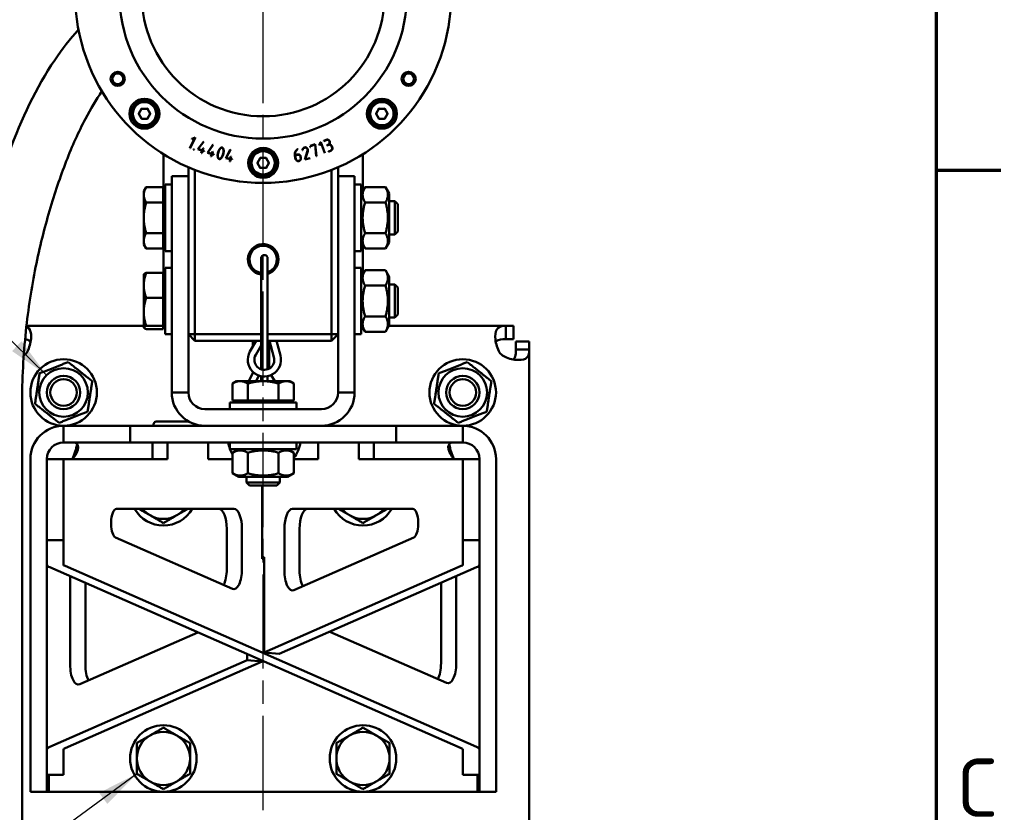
# Model space of a CAD drawing. Header units: millimetres. Extents: x 0 to 2100, y 0 to 1485.
# Tile 37 of 40: x 1774 to 2071, y 921 to 1159. Entities that reach past the tile are written whole.
import ezdxf

# ---------------------------------------------------------------- set-up
doc = ezdxf.new("R2010")
doc.units = ezdxf.units.MM
doc.header["$LTSCALE"] = 5
doc.linetypes.add('CHAIN', pattern=[0.3543, 0.2362, -0.0295, 0.0591, -0.0295])
for name, color, linetype, lineweight in [('Mittellinie (ISO)', 7, 'Continuous', 25), ('Rahmen (ISO)', 7, 'Continuous', 70), ('Sichtbar (ISO)', 7, 'Continuous', 50), ('Symbol (ISO)', 7, 'Continuous', 25)]:
    doc.layers.add(name, color=color, linetype=linetype, lineweight=lineweight)
doc.styles.add('Notiztext (DIN)', font='isocpeur.ttf')
doc.dimstyles.new('Standard - Methode 2a (DIN)$7', dxfattribs={"dimscale": 5, "dimtxt": 3.5, "dimasz": 2.5, "dimexe": 3.175, "dimexo": 0.8, "dimgap": 0.8, "dimtad": 1, "dimtih": 1, "dimtoh": 1, "dimrnd": 1e-08, "dimtxsty": 'Notiztext (DIN)', "dimcen": 0.09, "dimdle": 10, "dimclrd": 256, "dimclre": 256, "dimclrt": 256, "dimazin": 2, "dimtfac": 1, "dimtmove": 0, "dimatfit": 3, "dimfxl": 1, "dimtolj": 1, "dimlwd": -1, "dimlwe": -1, "dimarcsym": 0})

# ---------------------------------------------------------------- blocks, each defined once
blk = doc.blocks.new('Ränder Standardrahmen')
at = {"layer": 'Rahmen (ISO)'}
blk.add_line((410, 222.75), (413.9, 222.75), dxfattribs=at)
at = {"layer": 'Rahmen (ISO)', "flags": 128}
blk.add_lwpolyline([(10, 10), (10, 287), (410, 287), (410, 10), (10, 10)], dxfattribs=at)
at = {"layer": 'Rahmen (ISO)', "insert": (411.228, 183.875), "char_height": 3.5, "attachment_point": 7, "style": 'Notiztext (DIN)'}
blk.add_mtext('C', dxfattribs=at)

msp = doc.modelspace()

# ---------------------------------------------------------------- linework, layer by layer
at = {"layer": 'Mittellinie (ISO)', "linetype": 'CHAIN', "ltscale": 23.990969}
msp.add_line((1847.69, 411.408), (1847.69, 1179.408), dxfattribs=at)
at = {"layer": 'Sichtbar (ISO)'}
for p, q in [((1808.494, 1130.993), (1808.293, 1130.993)), ((1810.278, 1130.749), (1811.087, 1132.149)), ((1811.075, 1132.269), (1811.034, 1132.34)), ((1811.075, 1132.269), (1811.105, 1132.216)), ((1811.123, 1132.185), (1811.105, 1132.216)), ((1811.173, 1132.199), (1812.79, 1132.199)), ((1812.84, 1132.185), (1812.858, 1132.216)), ((1812.888, 1132.269), (1812.858, 1132.216)), ((1812.876, 1132.149), (1813.685, 1130.749)), ((1812.888, 1132.269), (1812.929, 1132.34)), ((1879.912, 1130.993), (1879.71, 1130.993)), ((1881.696, 1130.749), (1882.504, 1132.149)), ((1882.493, 1132.269), (1882.452, 1132.34)), ((1882.493, 1132.269), (1882.523, 1132.216)), ((1882.541, 1132.185), (1882.523, 1132.216)), ((1882.591, 1132.199), (1884.208, 1132.199)), ((1884.258, 1132.185), (1884.275, 1132.216)), ((1884.306, 1132.269), (1884.275, 1132.216)), ((1884.294, 1132.149), (1885.103, 1130.749)), ((1884.306, 1132.269), (1884.347, 1132.34)), ((1810.086, 1130.699), (1810.168, 1130.699)), ((1810.168, 1130.699), (1810.229, 1130.699)), ((1810.265, 1130.699), (1810.229, 1130.699)), ((1811.087, 1129.249), (1810.278, 1130.649)), ((1811.075, 1129.128), (1811.034, 1129.057)), ((1811.105, 1129.181), (1811.075, 1129.128)), ((1811.123, 1129.212), (1811.105, 1129.181)), ((1812.79, 1129.199), (1811.173, 1129.199)), ((1812.84, 1129.212), (1812.858, 1129.181)), ((1812.858, 1129.181), (1812.888, 1129.128)), ((1813.685, 1130.649), (1812.876, 1129.249)), ((1812.888, 1129.128), (1812.929, 1129.057)), ((1813.698, 1130.699), (1813.734, 1130.699)), ((1813.734, 1130.699), (1813.795, 1130.699)), ((1813.795, 1130.699), (1813.877, 1130.699)), ((1881.504, 1130.699), (1881.586, 1130.699)), ((1881.586, 1130.699), (1881.647, 1130.699)), ((1881.683, 1130.699), (1881.647, 1130.699)), ((1882.504, 1129.249), (1881.696, 1130.649)), ((1882.493, 1129.128), (1882.452, 1129.057)), ((1882.523, 1129.181), (1882.493, 1129.128)), ((1882.541, 1129.212), (1882.523, 1129.181)), ((1884.208, 1129.199), (1882.591, 1129.199)), ((1884.258, 1129.212), (1884.275, 1129.181)), ((1884.275, 1129.181), (1884.306, 1129.128)), ((1885.103, 1130.649), (1884.294, 1129.249)), ((1884.306, 1129.128), (1884.347, 1129.057)), ((1885.116, 1130.699), (1885.152, 1130.699)), ((1885.152, 1130.699), (1885.213, 1130.699)), ((1885.213, 1130.699), (1885.295, 1130.699)), ((1825.683, 1120.341), (1827.172, 1123.402)), ((1827.285, 1123.454), (1825.755, 1120.306)), ((1826.195, 1123.149), (1827.203, 1123.494)), ((1826.22, 1123.077), (1826.195, 1123.149)), ((1827.172, 1123.402), (1826.22, 1123.077)), ((1827.203, 1123.494), (1827.285, 1123.454)), ((1828.068, 1120.067), (1829.83, 1122.35)), ((1829.892, 1122.303), (1828.191, 1120.103)), ((1829.83, 1122.35), (1829.892, 1122.303)), ((1864.495, 1121.12), (1864.933, 1122.091)), ((1864.979, 1122.005), (1864.565, 1121.089)), ((1864.933, 1122.091), (1865.019, 1122.123)), ((1866.191, 1118.824), (1864.979, 1122.005)), ((1865.019, 1122.123), (1866.265, 1118.852)), ((1865.9, 1122.519), (1866.612, 1122.828)), ((1865.932, 1122.446), (1865.9, 1122.519)), ((1866.643, 1122.755), (1865.932, 1122.446)), ((1825.755, 1120.306), (1825.683, 1120.341)), ((1826.74, 1119.852), (1826.82, 1120.031)), ((1826.812, 1119.82), (1826.74, 1119.852)), ((1826.892, 1119.999), (1826.812, 1119.82)), ((1826.82, 1120.031), (1826.892, 1119.999)), ((1829.343, 1119.557), (1828.068, 1120.067)), ((1828.191, 1120.103), (1829.372, 1119.631)), ((1829.069, 1118.872), (1829.343, 1119.557)), ((1829.416, 1119.528), (1829.142, 1118.842)), ((1829.372, 1119.631), (1829.646, 1120.317)), ((1829.92, 1119.327), (1829.416, 1119.528)), ((1829.72, 1120.287), (1829.446, 1119.601)), ((1829.446, 1119.601), (1829.949, 1119.4)), ((1829.646, 1120.317), (1829.72, 1120.287)), ((1829.949, 1119.4), (1829.92, 1119.327)), ((1830.927, 1118.958), (1832.546, 1121.344)), ((1832.611, 1121.301), (1831.047, 1119.001)), ((1831.047, 1119.001), (1832.255, 1118.602)), ((1832.255, 1118.602), (1832.487, 1119.303)), ((1832.562, 1119.278), (1832.33, 1118.577)), ((1832.487, 1119.303), (1832.562, 1119.278)), ((1832.546, 1121.344), (1832.611, 1121.301)), ((1834.086, 1118.867), (1834.159, 1119.141)), ((1834.235, 1119.117), (1834.162, 1118.847)), ((1836.447, 1117.356), (1837.784, 1119.911)), ((1837.853, 1119.875), (1836.562, 1117.413)), ((1837.784, 1119.911), (1837.853, 1119.875)), ((1858.036, 1120.032), (1858.072, 1119.963)), ((1859.579, 1119.753), (1859.5, 1119.757)), ((1860.246, 1116.882), (1861.026, 1119.501)), ((1861.101, 1119.482), (1860.36, 1116.986)), ((1861.778, 1121.026), (1863.343, 1121.542)), ((1861.911, 1120.622), (1861.778, 1121.026)), ((1863.272, 1121.435), (1861.878, 1120.976)), ((1861.878, 1120.976), (1861.986, 1120.647)), ((1861.986, 1120.647), (1861.911, 1120.622)), ((1863.624, 1117.915), (1863.272, 1121.435)), ((1863.343, 1121.542), (1863.701, 1117.922)), ((1864.565, 1121.089), (1864.495, 1121.12)), ((1866.876, 1121.246), (1867.316, 1121.437)), ((1866.906, 1121.177), (1866.876, 1121.246)), ((1867.346, 1121.368), (1866.906, 1121.177)), ((1867.296, 1119.304), (1867.939, 1119.583)), ((1867.324, 1119.239), (1867.296, 1119.304)), ((1867.967, 1119.518), (1867.324, 1119.239)), ((1868.354, 1120.669), (1868.246, 1120.918)), ((1868.319, 1120.949), (1868.427, 1120.701)), ((1817.69, 1106.723), (1817.69, 1118.53)), ((1829.142, 1118.842), (1829.069, 1118.872)), ((1832.23, 1118.527), (1830.927, 1118.958)), ((1831.998, 1117.826), (1832.23, 1118.527)), ((1832.074, 1117.801), (1831.998, 1117.826)), ((1832.305, 1118.502), (1832.074, 1117.801)), ((1832.82, 1118.332), (1832.305, 1118.502)), ((1832.33, 1118.577), (1832.845, 1118.407)), ((1832.845, 1118.407), (1832.82, 1118.332)), ((1835.589, 1118.464), (1835.661, 1118.734)), ((1835.739, 1118.718), (1835.665, 1118.444)), ((1837.791, 1117.076), (1836.447, 1117.356)), ((1836.562, 1117.413), (1837.807, 1117.154)), ((1837.641, 1116.353), (1837.791, 1117.076)), ((1837.718, 1116.337), (1837.641, 1116.353)), ((1837.869, 1117.06), (1837.718, 1116.337)), ((1837.807, 1117.154), (1837.958, 1117.877)), ((1838.4, 1116.95), (1837.869, 1117.06)), ((1838.035, 1117.861), (1837.885, 1117.138)), ((1837.885, 1117.138), (1838.416, 1117.027)), ((1837.958, 1117.877), (1838.035, 1117.861)), ((1838.416, 1117.027), (1838.4, 1116.95)), ((1844.203, 1116.202), (1844.001, 1116.202)), ((1845.987, 1115.958), (1846.796, 1117.358)), ((1846.784, 1117.478), (1846.743, 1117.549)), ((1846.784, 1117.478), (1846.814, 1117.425)), ((1846.832, 1117.394), (1846.814, 1117.425)), ((1846.882, 1117.408), (1848.499, 1117.408)), ((1848.549, 1117.394), (1848.567, 1117.425)), ((1848.597, 1117.478), (1848.567, 1117.425)), ((1848.585, 1117.358), (1849.394, 1115.958)), ((1848.597, 1117.478), (1848.638, 1117.549)), ((1857.454, 1117.043), (1857.227, 1118.1)), ((1857.277, 1118.281), (1857.958, 1118.428)), ((1857.975, 1118.35), (1857.29, 1118.203)), ((1857.297, 1118.149), (1857.304, 1118.116)), ((1857.304, 1118.116), (1857.531, 1117.06)), ((1858.946, 1117.505), (1858.871, 1117.856)), ((1858.948, 1117.872), (1859.023, 1117.521)), ((1861.816, 1117.308), (1860.246, 1116.882)), ((1860.36, 1116.986), (1861.797, 1117.376)), ((1861.797, 1117.376), (1861.816, 1117.308)), ((1863.701, 1117.922), (1863.624, 1117.915)), ((1866.265, 1118.852), (1866.191, 1118.824)), ((1877.69, 1107.574), (1877.69, 1118.53)), ((1825.19, 1114.581), (1825.19, 1110.408)), ((1827.19, 1064.408), (1827.19, 1113.758)), ((1845.795, 1115.908), (1845.877, 1115.908)), ((1845.877, 1115.908), (1845.938, 1115.908)), ((1845.974, 1115.908), (1845.938, 1115.908)), ((1846.796, 1114.458), (1845.987, 1115.858)), ((1846.784, 1114.337), (1846.743, 1114.266)), ((1846.814, 1114.39), (1846.784, 1114.337)), ((1846.832, 1114.421), (1846.814, 1114.39)), ((1848.499, 1114.408), (1846.882, 1114.408)), ((1848.549, 1114.421), (1848.567, 1114.39)), ((1848.567, 1114.39), (1848.597, 1114.337)), ((1849.394, 1115.858), (1848.585, 1114.458)), ((1848.597, 1114.337), (1848.638, 1114.266)), ((1849.407, 1115.908), (1849.443, 1115.908)), ((1849.443, 1115.908), (1849.504, 1115.908)), ((1849.504, 1115.908), (1849.586, 1115.908)), ((1868.19, 1113.758), (1868.19, 1064.408)), ((1870.19, 1110.408), (1870.19, 1114.581)), ((1820.19, 1111.908), (1820.19, 1065.296)), ((1820.19, 1111.908), (1825.19, 1111.908)), ((1825.19, 1110.408), (1825.19, 1065.296)), ((1870.19, 1111.908), (1875.19, 1111.908)), ((1870.19, 1110.408), (1870.19, 1065.296)), ((1875.19, 1065.296), (1875.19, 1111.908)), ((1811.79, 1107.408), (1812.505, 1108.645)), ((1811.79, 1107.408), (1811.79, 1106.336)), ((1817.59, 1108.645), (1812.505, 1108.645)), ((1817.59, 1108.645), (1817.59, 1104.026)), ((1818.19, 1109.408), (1818.19, 1089.408)), ((1818.19, 1109.408), (1820.19, 1109.408)), ((1875.19, 1109.408), (1877.19, 1109.408)), ((1877.19, 1109.408), (1877.19, 1089.408)), ((1877.19, 1106.708), (1878.309, 1108.645)), ((1878.309, 1108.645), (1884.472, 1108.645)), ((1885.59, 1106.708), (1884.472, 1108.645)), ((1811.79, 1106.336), (1811.79, 1099.408)), ((1817.59, 1106.723), (1818.19, 1106.723)), ((1885.59, 1092.108), (1885.59, 1106.708)), ((1885.59, 1104.408), (1887.27, 1104.408)), ((1887.27, 1094.408), (1887.27, 1104.408)), ((1888.19, 1103.487), (1887.27, 1104.408)), ((1817.59, 1104.026), (1812.505, 1104.026)), ((1817.59, 1104.026), (1817.59, 1094.789)), ((1878.309, 1104.026), (1884.472, 1104.026)), ((1888.19, 1103.487), (1888.19, 1095.328)), ((1811.79, 1099.408), (1811.79, 1092.479)), ((1888.19, 1095.328), (1887.27, 1094.408)), ((1811.79, 1092.479), (1811.79, 1091.408)), ((1817.59, 1094.789), (1812.505, 1094.789)), ((1817.59, 1094.789), (1817.59, 1090.17)), ((1878.309, 1094.789), (1884.472, 1094.789)), ((1885.59, 1094.408), (1887.27, 1094.408)), ((1811.79, 1091.408), (1812.505, 1090.17)), ((1817.59, 1090.17), (1812.505, 1090.17)), ((1817.59, 1092.093), (1818.19, 1092.093)), ((1817.69, 1081.723), (1817.69, 1092.093)), ((1818.19, 1089.408), (1820.19, 1089.408)), ((1875.19, 1089.408), (1877.19, 1089.408)), ((1877.19, 1092.108), (1878.309, 1090.17)), ((1877.69, 1082.574), (1877.69, 1091.242)), ((1878.309, 1090.17), (1884.472, 1090.17)), ((1885.59, 1092.108), (1884.472, 1090.17)), ((1847.037, 1087.224), (1847.037, 1053.88)), ((1849.037, 1087.224), (1849.037, 1053.88)), ((1818.19, 1084.408), (1818.19, 1064.408)), ((1818.19, 1084.408), (1820.19, 1084.408)), ((1875.19, 1084.408), (1877.19, 1084.408)), ((1877.19, 1084.408), (1877.19, 1064.408)), ((1877.19, 1081.708), (1878.309, 1083.645)), ((1878.309, 1083.645), (1884.472, 1083.645)), ((1885.59, 1081.708), (1884.472, 1083.645)), ((1811.79, 1082.408), (1811.815, 1082.45)), ((1811.79, 1082.408), (1811.79, 1079.098)), ((1817.59, 1082.84), (1812.505, 1082.84)), ((1817.59, 1082.84), (1817.59, 1075.356)), ((1817.59, 1081.723), (1818.19, 1081.723)), ((1885.59, 1067.108), (1885.59, 1081.708)), ((1811.79, 1079.098), (1811.79, 1071.14)), ((1878.309, 1079.026), (1884.472, 1079.026)), ((1885.59, 1079.408), (1887.27, 1079.408)), ((1887.27, 1069.408), (1887.27, 1079.408)), ((1888.19, 1078.487), (1887.27, 1079.408)), ((1888.19, 1078.487), (1888.19, 1070.328)), ((1817.59, 1075.356), (1812.505, 1075.356)), ((1817.59, 1075.356), (1817.59, 1066.924)), ((1811.79, 1071.14), (1811.79, 1066.45)), ((1878.309, 1069.789), (1884.472, 1069.789)), ((1885.59, 1069.408), (1887.27, 1069.408)), ((1888.19, 1070.328), (1887.27, 1069.408)), ((1776.524, 1066.908), (1811.79, 1066.908)), ((1811.79, 1066.45), (1811.79, 1066.408)), ((1811.79, 1066.408), (1811.815, 1066.365)), ((1817.59, 1066.924), (1812.505, 1066.924)), ((1817.59, 1065.976), (1812.505, 1065.976)), ((1817.59, 1067.093), (1818.19, 1067.093)), ((1817.59, 1066.924), (1817.59, 1065.976)), ((1817.59, 1066.908), (1818.19, 1066.908)), ((1817.69, 1066.908), (1817.69, 1067.093)), ((1877.19, 1067.108), (1878.309, 1065.17)), ((1877.19, 1066.908), (1877.306, 1066.908)), ((1885.59, 1067.108), (1884.472, 1065.17)), ((1885.475, 1066.908), (1920.618, 1066.908)), ((1920.618, 1066.908), (1922.983, 1066.908)), ((1920.618, 1066.908), (1920.618, 1064.668)), ((1922.983, 1066.908), (1922.983, 1062.908)), ((1818.19, 1064.408), (1820.19, 1064.408)), ((1820.19, 1060.655), (1820.19, 1065.296)), ((1825.19, 1065.296), (1825.19, 1060.655)), ((1825.19, 1064.408), (1827.19, 1064.408)), ((1827.19, 1062.408), (1825.19, 1064.408)), ((1847.037, 1064.408), (1827.19, 1064.408)), ((1827.19, 1064.408), (1827.19, 1062.408)), ((1868.19, 1064.408), (1849.037, 1064.408)), ((1868.19, 1062.408), (1868.19, 1064.408)), ((1870.19, 1064.408), (1868.19, 1062.408)), ((1868.19, 1064.408), (1870.19, 1064.408)), ((1870.19, 1060.655), (1870.19, 1065.296)), ((1875.19, 1065.296), (1875.19, 1060.655)), ((1875.19, 1064.408), (1877.19, 1064.408)), ((1878.309, 1065.17), (1884.472, 1065.17)), ((1920.618, 1064.668), (1920.618, 1062.908)), ((1922.983, 1062.908), (1920.618, 1062.908)), ((1820.19, 1046.908), (1820.19, 1060.655)), ((1825.19, 1046.908), (1825.19, 1060.655)), ((1827.19, 1062.408), (1847.037, 1062.408)), ((1845.553, 1062.408), (1843.706, 1059.209)), ((1844.537, 1062.408), (1844.537, 1060.647)), ((1847.037, 1060.977), (1845.438, 1058.209)), ((1849.037, 1062.408), (1868.19, 1062.408)), ((1849.537, 1062.408), (1849.537, 1054.111)), ((1850.935, 1057.484), (1849.617, 1062.408)), ((1852.867, 1058.001), (1851.687, 1062.408)), ((1870.19, 1046.908), (1870.19, 1060.655)), ((1875.19, 1046.908), (1875.19, 1060.655)), ((1923.69, 1062.201), (1927.69, 1062.201)), ((1923.69, 1059.836), (1923.69, 1062.201)), ((1923.69, 1059.836), (1925.45, 1059.836)), ((1925.45, 1059.836), (1927.69, 1059.836)), ((1927.69, 1062.201), (1927.69, 1059.836)), ((1927.69, 1059.836), (1927.69, 893.98)), ((1843.418, 1050.308), (1844.641, 1053.039)), ((1845.609, 1050.308), (1846.365, 1051.996)), ((1847.037, 1051.81), (1847.037, 1050.308)), ((1849.037, 1051.81), (1849.037, 1050.308)), ((1850.091, 1052.15), (1851.155, 1050.308)), ((1839.69, 1050.308), (1838.453, 1049.593)), ((1838.453, 1044.508), (1838.453, 1049.593)), ((1840.762, 1050.308), (1839.69, 1050.308)), ((1847.69, 1050.308), (1840.762, 1050.308)), ((1843.072, 1044.508), (1843.072, 1049.593)), ((1854.619, 1050.308), (1847.69, 1050.308)), ((1852.309, 1044.508), (1852.309, 1049.593)), ((1855.69, 1050.308), (1854.619, 1050.308)), ((1855.69, 1050.308), (1856.928, 1049.593)), ((1856.928, 1044.508), (1856.928, 1049.593)), ((1825.19, 1046.908), (1820.19, 1046.908)), ((1870.19, 1046.908), (1875.19, 1046.908)), ((1775.19, 562.978), (1775.19, 1042.978)), ((1857.69, 1043.908), (1837.69, 1043.908)), ((1837.69, 1043.908), (1837.69, 1041.908)), ((1843.072, 1044.508), (1838.453, 1044.508)), ((1840.375, 1044.508), (1840.375, 1043.908)), ((1852.309, 1044.508), (1843.072, 1044.508)), ((1856.928, 1044.508), (1852.309, 1044.508)), ((1855.005, 1044.508), (1855.005, 1043.908)), ((1857.69, 1043.908), (1857.69, 1041.908)), ((1830.19, 1041.908), (1865.19, 1041.908)), ((1807.69, 1036.908), (1787.69, 1036.908)), ((1787.69, 1031.908), (1787.69, 1036.908)), ((1807.69, 1031.908), (1807.69, 1036.908)), ((1887.69, 1036.908), (1807.69, 1036.908)), ((1825.258, 1038.209), (1815.711, 1038.209)), ((1907.69, 1036.908), (1887.69, 1036.908)), ((1887.69, 1036.908), (1887.69, 1031.908)), ((1907.69, 1031.908), (1907.69, 1036.908)), ((1787.69, 1031.908), (1807.69, 1031.908)), ((1807.69, 1031.908), (1887.69, 1031.908)), ((1814.378, 1026.908), (1814.378, 1031.908)), ((1818.946, 1026.908), (1818.946, 1031.908)), ((1831.148, 1026.908), (1831.148, 1031.908)), ((1837.69, 1029.908), (1837.69, 1031.908)), ((1857.69, 1029.908), (1857.69, 1031.908)), ((1864.233, 1026.908), (1864.233, 1031.908)), ((1876.435, 1026.908), (1876.435, 1031.908)), ((1881.003, 1026.908), (1881.003, 1031.908)), ((1887.69, 1031.908), (1907.69, 1031.908)), ((1837.69, 1029.908), (1857.69, 1029.908)), ((1840.39, 1029.908), (1838.453, 1028.789)), ((1838.453, 1022.626), (1838.453, 1028.789)), ((1843.072, 1022.626), (1843.072, 1028.789)), ((1852.309, 1022.626), (1852.309, 1028.789)), ((1854.99, 1029.908), (1856.928, 1028.789)), ((1856.928, 1022.626), (1856.928, 1028.789)), ((1777.69, 1026.908), (1777.69, 997.465)), ((1782.69, 997.465), (1782.69, 1026.908)), ((1787.69, 1026.908), (1782.69, 1026.908)), ((1787.69, 1026.908), (1787.69, 1002.56)), ((1787.69, 1026.908), (1788.123, 1026.908)), ((1788.123, 1026.908), (1818.946, 1026.908)), ((1831.148, 1026.908), (1838.453, 1026.908)), ((1864.233, 1026.908), (1856.928, 1026.908)), ((1907.258, 1026.908), (1876.435, 1026.908)), ((1907.69, 1026.908), (1907.258, 1026.908)), ((1907.69, 1026.908), (1907.69, 1002.56)), ((1907.69, 1026.908), (1912.69, 1026.908)), ((1912.69, 1026.908), (1912.69, 997.465)), ((1917.69, 997.465), (1917.69, 1026.908)), ((1840.39, 1021.508), (1838.453, 1022.626)), ((1840.39, 1021.508), (1854.99, 1021.508)), ((1842.69, 1021.508), (1842.69, 1019.828)), ((1852.69, 1021.508), (1852.69, 1019.828)), ((1854.99, 1021.508), (1856.928, 1022.626)), ((1842.69, 1019.828), (1852.69, 1019.828)), ((1843.611, 1018.908), (1842.69, 1019.828)), ((1851.77, 1018.908), (1843.611, 1018.908)), ((1847.417, 996.908), (1847.417, 1018.908)), ((1851.77, 1018.908), (1852.69, 1019.828)), ((1803.601, 1011.908), (1838.875, 1011.908)), ((1856.506, 1011.908), (1892.685, 1011.908)), ((1801.974, 1007.256), (1801.974, 1007.908)), ((1894.312, 1007.908), (1894.312, 1007.256)), ((1836.748, 993.792), (1836.748, 1005.908)), ((1841.316, 1005.908), (1841.316, 993.792)), ((1854.065, 993.395), (1854.065, 1005.908)), ((1858.633, 1005.908), (1858.633, 993.395)), ((1782.69, 1002.56), (1787.69, 1002.56)), ((1787.69, 1002.56), (1787.69, 995.153)), ((1838.446, 987.886), (1803.315, 1003.319)), ((1892.971, 1003.319), (1856.935, 987.488)), ((1907.69, 1002.56), (1912.69, 1002.56)), ((1907.69, 995.153), (1907.69, 1002.56)), ((1777.69, 926.908), (1777.69, 997.465)), ((1782.69, 997.465), (1782.69, 926.908)), ((1788.123, 994.755), (1911.826, 940.413)), ((1847.417, 997.408), (1847.964, 997.408)), ((1847.964, 996.908), (1847.417, 996.908)), ((1847.964, 997.408), (1847.964, 968.708)), ((1847.964, 968.708), (1907.258, 994.755)), ((1912.69, 926.908), (1912.69, 997.465)), ((1917.69, 997.465), (1917.69, 926.908)), ((1907.258, 940.016), (1783.555, 994.357)), ((1911.826, 994.357), (1852.532, 968.31)), ((1789.656, 965.1), (1789.656, 991.677)), ((1794.224, 989.67), (1794.224, 965.1)), ((1901.157, 965.498), (1901.157, 989.67)), ((1905.725, 991.677), (1905.725, 965.498)), ((1828.063, 974.805), (1792.526, 959.194)), ((1902.855, 959.592), (1867.77, 975.004)), ((1842.849, 966.461), (1842.849, 968.31)), ((1847.964, 968.708), (1852.532, 968.31)), ((1783.555, 940.413), (1842.849, 966.461)), ((1847.417, 966.063), (1788.123, 940.016)), ((1847.417, 966.063), (1842.849, 966.461)), ((1847.417, 966.303), (1847.417, 966.063)), ((1787.69, 939.618), (1787.69, 932.002)), ((1907.69, 932.002), (1907.69, 939.618)), ((1787.69, 932.002), (1782.69, 932.002)), ((1783.226, 932.002), (1783.226, 926.908)), ((1783.226, 926.908), (1783.226, 932.002)), ((1912.69, 932.002), (1907.69, 932.002)), ((1912.155, 926.908), (1912.155, 932.002)), ((1912.155, 932.002), (1912.155, 926.908)), ((1782.69, 926.908), (1777.69, 926.908)), ((1783.226, 926.908), (1782.69, 926.908)), ((1783.226, 926.908), (1912.155, 926.908)), ((1912.155, 926.908), (1912.69, 926.908)), ((1917.69, 926.908), (1912.69, 926.908))]:
    msp.add_line(p, q, dxfattribs=at)
for centre, radius in [((1847.69, 1166.408), 43.2), ((1847.69, 1166.408), 36.5), ((1803.956, 1141.158), 2.121), ((1803.956, 1141.158), 1.621), ((1891.425, 1141.158), 2.121), ((1891.425, 1141.158), 1.621), ((1811.982, 1130.699), 4.5), ((1811.982, 1130.699), 4), ((1811.982, 1130.699), 3.5), ((1883.399, 1130.699), 4.5), ((1883.399, 1130.699), 4), ((1883.399, 1130.699), 3.5), ((1847.69, 1115.908), 4.5), ((1847.69, 1115.908), 4), ((1847.69, 1115.908), 3.5), ((1787.69, 1046.908), 10), ((1907.69, 1046.908), 10), ((1787.69, 1046.908), 7.3), ((1907.69, 1046.908), 7.3), ((1787.69, 1046.908), 5), ((1787.69, 1046.908), 4), ((1907.69, 1046.908), 5), ((1907.69, 1046.908), 4), ((1817.69, 936.908), 10), ((1877.69, 936.908), 10)]:
    msp.add_circle(centre, radius, dxfattribs=at)
for centre, radius, start, end in [((1847.69, 1166.408), 56.5, 119.26145, 60.73855), ((1811.982, 1130.699), 3.8, 176.48146, 171.26308), ((1883.399, 1130.699), 3.8, 176.48146, 171.26308), ((1811.982, 1130.699), 3.8, 171.26308, 176.48146), ((1811.173, 1132.099), 0.1, 120, 150), ((1811.173, 1132.099), 0.1, 90, 120), ((1812.79, 1132.099), 0.1, 60, 90), ((1812.79, 1132.099), 0.1, 30, 60), ((1883.399, 1130.699), 3.8, 171.26308, 176.48146), ((1882.591, 1132.099), 0.1, 120, 150), ((1882.591, 1132.099), 0.1, 90, 120), ((1884.208, 1132.099), 0.1, 60, 90), ((1884.208, 1132.099), 0.1, 30, 60), ((1810.365, 1130.699), 0.1, 150, 180), ((1810.365, 1130.699), 0.1, 180, 210), ((1811.173, 1129.299), 0.1, 210, 240), ((1811.173, 1129.299), 0.1, 240, 270), ((1812.79, 1129.299), 0.1, 270, 300), ((1812.79, 1129.299), 0.1, 300, 330), ((1813.598, 1130.699), 0.1, 0, 30), ((1813.598, 1130.699), 0.1, 330, 0), ((1881.783, 1130.699), 0.1, 150, 180), ((1881.783, 1130.699), 0.1, 180, 210), ((1882.591, 1129.299), 0.1, 210, 240), ((1882.591, 1129.299), 0.1, 240, 270), ((1884.208, 1129.299), 0.1, 270, 300), ((1884.208, 1129.299), 0.1, 300, 330), ((1885.016, 1130.699), 0.1, 0, 30), ((1885.016, 1130.699), 0.1, 330, 0), ((1847.69, 1115.908), 3.8, 176.48146, 171.26308), ((1847.69, 1115.908), 3.8, 171.26308, 176.48146), ((1846.882, 1117.308), 0.1, 120, 150), ((1846.882, 1117.308), 0.1, 90, 120), ((1848.499, 1117.308), 0.1, 60, 90), ((1848.499, 1117.308), 0.1, 30, 60), ((1846.074, 1115.908), 0.1, 150, 180), ((1846.074, 1115.908), 0.1, 180, 210), ((1846.882, 1114.508), 0.1, 210, 240), ((1846.882, 1114.508), 0.1, 240, 270), ((1848.499, 1114.508), 0.1, 270, 300), ((1848.499, 1114.508), 0.1, 300, 330), ((1849.307, 1115.908), 0.1, 0, 30), ((1849.307, 1115.908), 0.1, 330, 0), ((1847.69, 1086.908), 4.6, 287.01471, 261.82684), ((1847.69, 1086.908), 4.1, 289.16576, 260.82197), ((1848.037, 1087.224), 1, 150, 180), ((1848.037, 1087.224), 1, 0, 150), ((1771.934, 1062.664), 6, 309.00222, 321.24318), ((1848.037, 1056.709), 5, 150, 14.9809), ((1848.037, 1056.709), 3, 150, 14.9809), ((1923.447, 1062.664), 6, 218.75682, 231.24318), ((1830.19, 1046.908), 10, 180, 270), ((1830.19, 1046.908), 5, 180, 270), ((1865.19, 1046.908), 5, 270, 0), ((1865.19, 1046.908), 10, 270, 0), ((1787.69, 1026.908), 10, 90, 180), ((1815.711, 1037.209), 1, 90, 197.53476), ((1867.828, 1037.209), 1, 342.46524, 20.97531), ((1907.69, 1026.908), 10, 0, 90), ((1787.69, 1026.908), 5, 90, 180), ((1848.037, 1033.709), 11, 189.42481, 199.85603), ((1848.037, 1033.709), 11, 323.93251, 350.57519), ((1907.69, 1026.908), 5, 0, 90), ((1848.037, 1033.709), 11, 200.21667, 209.3969), ((1848.037, 1033.709), 9, 204.98399, 206.61752), ((1848.037, 1033.709), 9, 331.17765, 335.01601), ((1817.69, 1016.908), 10, 210, 330), ((1817.69, 1016.908), 8, 218.68219, 240), ((1817.69, 1016.908), 8, 240, 300), ((1817.69, 1016.908), 8, 300, 321.31781), ((1877.69, 1016.908), 10, 210, 330), ((1877.69, 1016.908), 8, 218.68219, 240), ((1877.69, 1016.908), 8, 240, 300), ((1877.69, 1016.908), 8, 300, 321.31781), ((1817.69, 936.908), 8, 60, 120), ((1877.69, 936.908), 8, 60, 120), ((1817.69, 936.908), 8, 120, 180), ((1817.69, 936.908), 8, 0, 60), ((1877.69, 936.908), 8, 120, 180), ((1877.69, 936.908), 8, 0, 60), ((1817.69, 936.908), 8, 180, 240), ((1817.69, 936.908), 8, 300, 0), ((1877.69, 936.908), 8, 180, 240), ((1877.69, 936.908), 8, 300, 0), ((1817.69, 936.908), 8, 240, 300), ((1877.69, 936.908), 8, 240, 300)]:
    msp.add_arc(centre, radius, start, end, dxfattribs=at)
for centre, major_axis, ratio, start_param, end_param in [((1803.601, 1007.908), (0, 4), 0.4067321, 0, 1.5707963), ((1834.308, 1005.908), (0, 6), 0.4067321, 4.712389, 6.2831853), ((1838.875, 1005.908), (0, 6), 0.4067321, 4.712389, 6.2831853), ((1856.506, 1005.908), (0, 6), 0.4067321, 0, 1.5707963), ((1861.073, 1005.908), (0, 6), 0.4067321, 0, 1.5707963), ((1892.685, 1007.908), (0, 4), 0.4067321, 4.712389, 6.2831853), ((1803.601, 1007.256), (0, -4), 0.4067321, 4.712389, 6.1063776), ((1892.685, 1007.256), (0, -4), 0.4067321, 0.1768077, 1.5707963), ((1792.69, 995.153), (-10, 0), 0.195582, 0, 0.418874), ((1792.69, 995.153), (5, 0), 0.195582, 3.1415927, 3.5604667), ((1902.69, 995.153), (5, 0), 0.195582, 5.8643113, 6.2831853), ((1902.69, 995.153), (-10, 0), 0.195582, 2.7227186, 3.1415927), ((1834.308, 993.792), (0, -6), 0.4067321, 0.6587197, 1.5707963), ((1838.875, 993.792), (0, -6), 0.4067321, 6.1063776, 7.8539816), ((1856.506, 993.395), (0, -6), 0.4067321, 4.712389, 6.459993), ((1861.073, 993.395), (0, 6), 0.4067321, 1.5707963, 2.4828729), ((1792.096, 965.1), (0, -6), 0.4067321, 4.712389, 6.459993), ((1796.664, 965.1), (0, 6), 0.4067321, 1.5707963, 2.4828729), ((1898.717, 965.498), (0, -6), 0.4067321, 0.6587197, 1.5707963), ((1903.285, 965.498), (0, -6), 0.4067321, 6.1063776, 7.8539816), ((1792.69, 939.618), (10, 0), 0.195582, 2.7227186, 3.1415927), ((1792.69, 939.618), (-5, 0), 0.195582, 5.8643113, 6.2831853), ((1902.69, 939.618), (-5, 0), 0.195582, 3.1415927, 3.5604667), ((1902.69, 939.618), (10, 0), 0.195582, 0, 0.418874)]:
    msp.add_ellipse(centre, major_axis=major_axis, ratio=ratio, start_param=start_param, end_param=end_param, dxfattribs=at)
for points, knots in [([(1758.19, 1042.978), (1758.19, 1056.626), (1759.407, 1070.384), (1764.031, 1095.946), (1767.254, 1107.988), (1775.013, 1129.14), (1779.465, 1138.638), (1787.238, 1150.11), (1789.664, 1153.206), (1792.159, 1155.99)], [0, 0, 0, 0, 4.09418, 4.09418, 7.8728115, 7.8728115, 11.2754401, 11.2754401, 12.650212, 12.650212, 12.650212, 12.650212]), ([(1775.19, 1042.978), (1775.19, 1050.971), (1775.621, 1058.343), (1777.064, 1072.128), (1778.078, 1078.541), (1780.497, 1090.595), (1781.904, 1096.235), (1784.996, 1106.831), (1786.681, 1111.786), (1790.283, 1121.004), (1792.199, 1125.267), (1795.807, 1132.136), (1797.457, 1134.897), (1799.185, 1137.434)], [1, 1, 1, 1, 1.2, 1.2, 1.4, 1.4, 1.6, 1.6, 1.8, 1.8, 2, 2, 2.1549942, 2.1549942, 2.1549942, 2.1549942]), ([(1808.293, 1130.993), (1808.288, 1130.993), (1808.283, 1130.993), (1808.274, 1130.992), (1808.269, 1130.992), (1808.26, 1130.99), (1808.255, 1130.989), (1808.246, 1130.987), (1808.242, 1130.985), (1808.233, 1130.982), (1808.229, 1130.98), (1808.221, 1130.976), (1808.217, 1130.974), (1808.21, 1130.969), (1808.207, 1130.966), (1808.202, 1130.961), (1808.199, 1130.958), (1808.195, 1130.952), (1808.193, 1130.949), (1808.19, 1130.941), (1808.189, 1130.937), (1808.189, 1130.932)], [0, 0, 0, 0, 0.00131307, 0.00131307, 0.00265115, 0.00265115, 0.004057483, 0.004057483, 0.005546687, 0.005546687, 0.007084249, 0.007084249, 0.008621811, 0.008621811, 0.010159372, 0.010159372, 0.011696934, 0.011696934, 0.013234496, 0.013234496, 0.015375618, 0.015375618, 0.015375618, 0.015375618]), ([(1879.71, 1130.993), (1879.706, 1130.993), (1879.701, 1130.993), (1879.692, 1130.992), (1879.687, 1130.992), (1879.678, 1130.99), (1879.673, 1130.989), (1879.664, 1130.987), (1879.659, 1130.985), (1879.651, 1130.982), (1879.646, 1130.98), (1879.639, 1130.976), (1879.635, 1130.974), (1879.628, 1130.969), (1879.625, 1130.966), (1879.62, 1130.961), (1879.617, 1130.958), (1879.613, 1130.952), (1879.611, 1130.949), (1879.608, 1130.941), (1879.607, 1130.937), (1879.607, 1130.932)], [0, 0, 0, 0, 0.00131307, 0.00131307, 0.00265115, 0.00265115, 0.004057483, 0.004057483, 0.005546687, 0.005546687, 0.007084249, 0.007084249, 0.008621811, 0.008621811, 0.010159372, 0.010159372, 0.011696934, 0.011696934, 0.013234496, 0.013234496, 0.015375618, 0.015375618, 0.015375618, 0.015375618]), ([(1844.001, 1116.202), (1843.997, 1116.202), (1843.992, 1116.202), (1843.983, 1116.201), (1843.978, 1116.201), (1843.969, 1116.199), (1843.964, 1116.198), (1843.955, 1116.196), (1843.95, 1116.194), (1843.942, 1116.191), (1843.938, 1116.189), (1843.93, 1116.185), (1843.926, 1116.182), (1843.919, 1116.178), (1843.916, 1116.175), (1843.911, 1116.17), (1843.908, 1116.167), (1843.904, 1116.161), (1843.902, 1116.158), (1843.899, 1116.15), (1843.898, 1116.146), (1843.898, 1116.141)], [0, 0, 0, 0, 0.00131307, 0.00131307, 0.00265115, 0.00265115, 0.004057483, 0.004057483, 0.005546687, 0.005546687, 0.007084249, 0.007084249, 0.008621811, 0.008621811, 0.010159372, 0.010159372, 0.011696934, 0.011696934, 0.013234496, 0.013234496, 0.015375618, 0.015375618, 0.015375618, 0.015375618]), ([(1776.497, 1066.671), (1776.77, 1066.565), (1777.01, 1066.414), (1777.211, 1066.203), (1777.713, 1065.675), (1777.964, 1064.746), (1777.931, 1063.553), (1777.898, 1062.336), (1777.568, 1060.882), (1776.986, 1059.628), (1776.871, 1059.379), (1776.747, 1059.139), (1776.613, 1058.908)], [2.4350042, 2.4350042, 2.4350042, 2.4350042, 2.645327, 2.645327, 2.645327, 3.1727813, 3.1727813, 3.1727813, 3.7114062, 3.7114062, 3.7114062, 3.8180267, 3.8180267, 3.8180267, 3.8180267]), ([(1918.768, 1058.908), (1918.092, 1060.077), (1917.65, 1061.517), (1917.503, 1062.813), (1917.359, 1064.078), (1917.496, 1065.163), (1917.897, 1065.839), (1918.347, 1066.598), (1919.129, 1066.848), (1920.113, 1066.897), (1920.276, 1066.905), (1920.445, 1066.908), (1920.618, 1066.908)], [-0.676434, -0.676434, -0.676434, -0.676434, -0.1368083, -0.1368083, -0.1368083, 0.3898717, 0.3898717, 0.3898717, 0.9816466, 0.9816466, 0.9816466, 1.0799797, 1.0799797, 1.0799797, 1.0799797]), ([(1777.758, 1062.036), (1777.59, 1062.328), (1777.305, 1062.548), (1776.914, 1062.682), (1776.68, 1062.762), (1776.408, 1062.815), (1776.106, 1062.849)], [3.38318414, 3.38318414, 3.38318414, 3.38318414, 3.73328705, 3.73328705, 3.73328705, 3.94355102, 3.94355102, 3.94355102, 3.94355102]), ([(1920.618, 1062.908), (1919.407, 1062.908), (1918.431, 1062.817), (1917.905, 1062.38), (1917.789, 1062.283), (1917.694, 1062.169), (1917.622, 1062.04)], [-1.0799797, -1.0799797, -1.0799797, -1.0799797, -0.39341554, -0.39341554, -0.39341554, -0.24159149, -0.24159149, -0.24159149, -0.24159149]), ([(1927.69, 1059.836), (1927.69, 1058.806), (1927.571, 1057.943), (1926.986, 1057.388), (1926.458, 1056.885), (1925.528, 1056.634), (1924.336, 1056.667), (1923.119, 1056.7), (1921.665, 1057.031), (1920.411, 1057.612), (1920.162, 1057.727), (1919.921, 1057.851), (1919.69, 1057.985)], [-2.650776, -2.650776, -2.650776, -2.650776, -2.0670619, -2.0670619, -2.0670619, -1.5396077, -1.5396077, -1.5396077, -1.0009828, -1.0009828, -1.0009828, -0.8943623, -0.8943623, -0.8943623, -0.8943623]), ([(1922.819, 1056.84), (1923.111, 1057.008), (1923.331, 1057.293), (1923.465, 1057.684), (1923.651, 1058.228), (1923.69, 1058.974), (1923.69, 1059.836)], [1.81238781, 1.81238781, 1.81238781, 1.81238781, 2.16249072, 2.16249072, 2.16249072, 2.65077603, 2.65077603, 2.65077603, 2.65077603]), ([(1790.283, 1031.908), (1791.225, 1031.908), (1791.816, 1031.595), (1791.984, 1030.903), (1792.153, 1030.209), (1791.897, 1029.156), (1791.247, 1028.119), (1790.986, 1027.703), (1790.662, 1027.292), (1790.283, 1026.908)], [-0.6010232, -0.6010232, -0.6010232, -0.6010232, -0.1012723, -0.1012723, -0.1012723, 0.3998697, 0.3998697, 0.3998697, 0.6010232, 0.6010232, 0.6010232, 0.6010232]), ([(1905.098, 1026.908), (1904.156, 1027.862), (1903.565, 1028.994), (1903.397, 1029.914), (1903.228, 1030.836), (1903.484, 1031.5), (1904.134, 1031.759), (1904.395, 1031.863), (1904.719, 1031.908), (1905.098, 1031.908)], [2.5405694, 2.5405694, 2.5405694, 2.5405694, 3.0403203, 3.0403203, 3.0403203, 3.5414623, 3.5414623, 3.5414623, 3.7426159, 3.7426159, 3.7426159, 3.7426159]), ([(1903.617, 1031.38), (1903.626, 1031.334), (1903.635, 1031.288), (1903.644, 1031.242), (1903.932, 1029.802), (1904.427, 1028.266), (1905.098, 1026.908)], [3.37537682, 3.37537682, 3.37537682, 3.37537682, 3.38674408, 3.38674408, 3.38674408, 3.74261587, 3.74261587, 3.74261587, 3.74261587])]:
    msp.add_open_spline(points, degree=3, knots=knots, dxfattribs=at)
for points, degree in [([(1866.612, 1122.828), (1866.949, 1122.974), (1867.543, 1122.736), (1867.687, 1122.403)], 2), ([(1867.217, 1122.786), (1866.953, 1122.889), (1866.643, 1122.755)], 2), ([(1867.615, 1122.372), (1867.482, 1122.678), (1867.217, 1122.786)], 2), ([(1867.687, 1122.403), (1867.917, 1121.875), (1867.47, 1121.458)], 2), ([(1867.612, 1121.77), (1867.751, 1122.058), (1867.615, 1122.372)], 2), ([(1834.159, 1119.141), (1834.249, 1119.476), (1834.459, 1119.838)], 2), ([(1834.564, 1119.862), (1834.335, 1119.491), (1834.235, 1119.117)], 2), ([(1834.459, 1119.838), (1834.687, 1120.239), (1834.932, 1120.428)], 2), ([(1835.355, 1120.444), (1834.981, 1120.545), (1834.564, 1119.862)], 2), ([(1834.932, 1120.428), (1835.138, 1120.585), (1835.376, 1120.521)], 2), ([(1835.753, 1119.543), (1835.73, 1120.344), (1835.355, 1120.444)], 2), ([(1835.376, 1120.521), (1835.807, 1120.405), (1835.828, 1119.549)], 2), ([(1835.661, 1118.734), (1835.762, 1119.109), (1835.753, 1119.543)], 2), ([(1835.828, 1119.549), (1835.841, 1119.1), (1835.739, 1118.718)], 2), ([(1857.227, 1118.1), (1857.079, 1118.785), (1857.426, 1119.397)], 2), ([(1857.498, 1119.361), (1857.201, 1118.837), (1857.277, 1118.281)], 2), ([(1857.426, 1119.397), (1857.672, 1119.842), (1858.036, 1120.032)], 2), ([(1858.072, 1119.963), (1857.742, 1119.793), (1857.498, 1119.361)], 2), ([(1859.5, 1119.757), (1859.508, 1120.031), (1859.679, 1120.26)], 2), ([(1859.589, 1119.846), (1859.584, 1119.814), (1859.579, 1119.77), (1859.579, 1119.753)], 2), ([(1860.148, 1120.477), (1859.681, 1120.351), (1859.589, 1119.846)], 2), ([(1859.679, 1120.26), (1859.857, 1120.481), (1860.127, 1120.554)], 2), ([(1860.127, 1120.554), (1860.465, 1120.646), (1860.74, 1120.478)], 2), ([(1861.032, 1119.957), (1860.951, 1120.259), (1860.446, 1120.558), (1860.148, 1120.477)], 2), ([(1860.74, 1120.478), (1861.014, 1120.31), (1861.105, 1119.976)], 2), ([(1861.026, 1119.501), (1861.094, 1119.731), (1861.032, 1119.957)], 2), ([(1861.105, 1119.976), (1861.173, 1119.727), (1861.101, 1119.482)], 2), ([(1867.316, 1121.437), (1867.51, 1121.567), (1867.612, 1121.77)], 2), ([(1867.804, 1121.34), (1867.567, 1121.423), (1867.346, 1121.368)], 2), ([(1867.47, 1121.458), (1867.757, 1121.478), (1868.206, 1121.209), (1868.319, 1120.949)], 2), ([(1868.246, 1120.918), (1868.112, 1121.228), (1867.804, 1121.34)], 2), ([(1867.939, 1119.583), (1868.275, 1119.73), (1868.392, 1120.026)], 2), ([(1868.44, 1119.947), (1868.3, 1119.663), (1867.967, 1119.518)], 2), ([(1868.392, 1120.026), (1868.504, 1120.325), (1868.354, 1120.669)], 2), ([(1868.427, 1120.701), (1868.608, 1120.283), (1868.44, 1119.947)], 2), ([(1833.997, 1118.036), (1833.983, 1118.485), (1834.086, 1118.867)], 2), ([(1834.45, 1117.068), (1834.022, 1117.183), (1833.997, 1118.036)], 2), ([(1834.162, 1118.847), (1834.074, 1118.516), (1834.074, 1118.084)], 2), ([(1834.074, 1118.084), (1834.077, 1117.241), (1834.468, 1117.136)], 2), ([(1834.897, 1117.159), (1834.687, 1117.004), (1834.45, 1117.068)], 2), ([(1834.468, 1117.136), (1834.843, 1117.036), (1835.263, 1117.718)], 2), ([(1835.366, 1117.746), (1835.14, 1117.34), (1834.897, 1117.159)], 2), ([(1835.263, 1117.718), (1835.488, 1118.089), (1835.589, 1118.464)], 2), ([(1835.665, 1118.444), (1835.577, 1118.113), (1835.366, 1117.746)], 2), ([(1857.29, 1118.203), (1857.293, 1118.169), (1857.297, 1118.149)], 2), ([(1857.774, 1116.583), (1857.513, 1116.766), (1857.454, 1117.043)], 2), ([(1857.531, 1117.06), (1857.584, 1116.811), (1857.821, 1116.644)], 2), ([(1858.415, 1116.461), (1858.064, 1116.385), (1857.774, 1116.583)], 2), ([(1857.821, 1116.644), (1858.086, 1116.462), (1858.4, 1116.53)], 2), ([(1857.958, 1118.428), (1858.79, 1118.606), (1858.948, 1117.872)], 2), ([(1858.871, 1117.856), (1858.73, 1118.512), (1857.975, 1118.35)], 2), ([(1858.4, 1116.53), (1858.739, 1116.603), (1858.885, 1116.894)], 2), ([(1858.949, 1116.853), (1858.782, 1116.539), (1858.415, 1116.461)], 2), ([(1858.885, 1116.894), (1859.02, 1117.158), (1858.946, 1117.505)], 2), ([(1859.023, 1117.521), (1859.104, 1117.146), (1858.949, 1116.853)], 2), ([(1790.283, 1026.908), (1790.975, 1028.31), (1791.479, 1029.902), (1791.763, 1031.38)], 3)]:
    msp.add_open_spline(points, degree=degree, dxfattribs=at)
for points, weights in [([(1812.505, 1108.645), (1811.79, 1107.408), (1811.79, 1106.336)], [1, 1.0379548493, 1]), ([(1878.309, 1108.645), (1876.976, 1106.336), (1878.309, 1104.026)], [1, 1.15470053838, 1]), ([(1884.472, 1104.026), (1885.805, 1106.336), (1884.472, 1108.645)], [1, 1.15470053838, 1]), ([(1811.79, 1106.336), (1811.79, 1105.264), (1812.505, 1104.026)], [1, 1.0379548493, 1]), ([(1812.505, 1104.026), (1811.79, 1101.551), (1811.79, 1099.408)], [1, 1.0379548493, 1]), ([(1878.309, 1104.026), (1876.976, 1099.408), (1878.309, 1094.789)], [1, 1.15470053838, 1]), ([(1884.472, 1094.789), (1885.805, 1099.408), (1884.472, 1104.026)], [1, 1.15470053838, 1]), ([(1811.79, 1099.408), (1811.79, 1097.264), (1812.505, 1094.789)], [1, 1.0379548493, 1]), ([(1812.505, 1094.789), (1811.79, 1093.551), (1811.79, 1092.479)], [1, 1.0379548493, 1]), ([(1811.79, 1092.479), (1811.79, 1091.408), (1812.505, 1090.17)], [1, 1.0379548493, 1]), ([(1878.309, 1094.789), (1876.976, 1092.479), (1878.309, 1090.17)], [1, 1.15470053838, 1]), ([(1884.472, 1090.17), (1885.805, 1092.479), (1884.472, 1094.789)], [1, 1.15470053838, 1]), ([(1878.309, 1083.645), (1876.976, 1081.336), (1878.309, 1079.026)], [1, 1.15470053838, 1]), ([(1884.472, 1079.026), (1885.805, 1081.336), (1884.472, 1083.645)], [1, 1.15470053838, 1]), ([(1812.505, 1082.84), (1811.79, 1080.834), (1811.79, 1079.098)], [1, 1.0379548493, 1]), ([(1811.815, 1082.45), (1811.92, 1082.631), (1812.505, 1082.84)], [1.01151199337, 1.03088014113, 1]), ([(1811.79, 1079.098), (1811.79, 1077.361), (1812.505, 1075.356)], [1, 1.0379548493, 1]), ([(1878.309, 1079.026), (1876.976, 1074.408), (1878.309, 1069.789)], [1, 1.15470053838, 1]), ([(1884.472, 1069.789), (1885.805, 1074.408), (1884.472, 1079.026)], [1, 1.15470053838, 1]), ([(1812.505, 1075.356), (1811.79, 1073.097), (1811.79, 1071.14)], [1, 1.0379548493, 1]), ([(1811.79, 1071.14), (1811.79, 1069.184), (1812.505, 1066.924)], [1, 1.0379548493, 1]), ([(1878.309, 1069.789), (1876.976, 1067.479), (1878.309, 1065.17)], [1, 1.15470053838, 1]), ([(1884.472, 1065.17), (1885.805, 1067.479), (1884.472, 1069.789)], [1, 1.15470053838, 1]), ([(1812.505, 1066.924), (1811.79, 1066.67), (1811.79, 1066.45)], [1, 1.0379548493, 1]), ([(1811.79, 1066.45), (1811.79, 1066.23), (1812.505, 1065.976)], [1, 1.0379548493, 1]), ([(1780.466, 1052.665), (1784.765, 1054.354), (1789.064, 1056.042)], [1, 1.15470053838, 1]), ([(1789.064, 1056.042), (1792.676, 1053.164), (1796.288, 1050.285)], [1, 1.15470053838, 1]), ([(1900.466, 1052.665), (1904.765, 1054.354), (1909.064, 1056.042)], [1, 1.15470053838, 1]), ([(1909.064, 1056.042), (1912.676, 1053.164), (1916.288, 1050.285)], [1, 1.15470053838, 1]), ([(1779.093, 1043.53), (1779.779, 1048.097), (1780.466, 1052.665)], [1, 1.15470053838, 1]), ([(1899.093, 1043.53), (1899.779, 1048.097), (1900.466, 1052.665)], [1, 1.15470053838, 1]), ([(1796.288, 1050.285), (1795.602, 1045.718), (1794.915, 1041.15)], [1, 1.15470053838, 1]), ([(1840.762, 1050.308), (1839.69, 1050.308), (1838.453, 1049.593)], [1, 1.0379548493, 1]), ([(1843.072, 1049.593), (1841.834, 1050.308), (1840.762, 1050.308)], [1, 1.0379548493, 1]), ([(1847.69, 1050.308), (1845.547, 1050.308), (1843.072, 1049.593)], [1, 1.0379548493, 1]), ([(1852.309, 1049.593), (1849.834, 1050.308), (1847.69, 1050.308)], [1, 1.0379548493, 1]), ([(1854.619, 1050.308), (1853.547, 1050.308), (1852.309, 1049.593)], [1, 1.0379548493, 1]), ([(1856.928, 1049.593), (1855.69, 1050.308), (1854.619, 1050.308)], [1, 1.0379548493, 1]), ([(1916.288, 1050.285), (1915.602, 1045.718), (1914.915, 1041.15)], [1, 1.15470053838, 1]), ([(1786.317, 1037.773), (1782.705, 1040.651), (1779.093, 1043.53)], [1, 1.15470053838, 1]), ([(1906.317, 1037.773), (1902.705, 1040.651), (1899.093, 1043.53)], [1, 1.15470053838, 1]), ([(1794.915, 1041.15), (1790.616, 1039.462), (1786.317, 1037.773)], [1, 1.15470053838, 1]), ([(1914.915, 1041.15), (1910.616, 1039.462), (1906.317, 1037.773)], [1, 1.15470053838, 1]), ([(1843.072, 1028.789), (1840.762, 1030.122), (1838.453, 1028.789)], [1, 1.15470053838, 1]), ([(1852.309, 1028.789), (1847.69, 1030.122), (1843.072, 1028.789)], [1, 1.15470053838, 1]), ([(1856.928, 1028.789), (1854.619, 1030.122), (1852.309, 1028.789)], [1, 1.15470053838, 1]), ([(1838.453, 1022.626), (1840.762, 1021.293), (1843.072, 1022.626)], [1, 1.15470053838, 1]), ([(1843.072, 1022.626), (1847.69, 1021.293), (1852.309, 1022.626)], [1, 1.15470053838, 1]), ([(1852.309, 1022.626), (1854.619, 1021.293), (1856.928, 1022.626)], [1, 1.15470053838, 1]), ([(1813.69, 1009.979), (1812.108, 1010.893), (1810.351, 1011.908)], [1, 1.03217929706, 1.00979338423]), ([(1817.69, 1007.67), (1815.547, 1008.908), (1813.69, 1009.979)], [1, 1.0379548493, 1]), ([(1821.69, 1009.979), (1819.834, 1008.908), (1817.69, 1007.67)], [1, 1.0379548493, 1]), ([(1825.03, 1011.908), (1823.273, 1010.893), (1821.69, 1009.979)], [1.00979338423, 1.03217929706, 1]), ([(1873.69, 1009.979), (1872.108, 1010.893), (1870.351, 1011.908)], [1, 1.03217929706, 1.00979338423]), ([(1877.69, 1007.67), (1875.547, 1008.908), (1873.69, 1009.979)], [1, 1.0379548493, 1]), ([(1881.69, 1009.979), (1879.834, 1008.908), (1877.69, 1007.67)], [1, 1.0379548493, 1]), ([(1885.03, 1011.908), (1883.273, 1010.893), (1881.69, 1009.979)], [1.00979338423, 1.03217929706, 1]), ([(1813.69, 943.836), (1815.547, 944.908), (1817.69, 946.145)], [1, 1.0379548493, 1]), ([(1817.69, 946.145), (1819.834, 944.908), (1821.69, 943.836)], [1, 1.0379548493, 1]), ([(1873.69, 943.836), (1875.547, 944.908), (1877.69, 946.145)], [1, 1.0379548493, 1]), ([(1877.69, 946.145), (1879.834, 944.908), (1881.69, 943.836)], [1, 1.0379548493, 1]), ([(1809.69, 941.526), (1811.834, 942.764), (1813.69, 943.836)], [1, 1.0379548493, 1]), ([(1809.69, 936.908), (1809.69, 939.051), (1809.69, 941.526)], [1, 1.0379548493, 1]), ([(1821.69, 943.836), (1823.547, 942.764), (1825.69, 941.526)], [1, 1.0379548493, 1]), ([(1825.69, 941.526), (1825.69, 939.051), (1825.69, 936.908)], [1, 1.0379548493, 1]), ([(1869.69, 941.526), (1871.834, 942.764), (1873.69, 943.836)], [1, 1.0379548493, 1]), ([(1869.69, 936.908), (1869.69, 939.051), (1869.69, 941.526)], [1, 1.0379548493, 1]), ([(1881.69, 943.836), (1883.547, 942.764), (1885.69, 941.526)], [1, 1.0379548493, 1]), ([(1885.69, 941.526), (1885.69, 939.051), (1885.69, 936.908)], [1, 1.0379548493, 1]), ([(1809.69, 932.289), (1809.69, 934.764), (1809.69, 936.908)], [1, 1.0379548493, 1]), ([(1825.69, 936.908), (1825.69, 934.764), (1825.69, 932.289)], [1, 1.0379548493, 1]), ([(1869.69, 932.289), (1869.69, 934.764), (1869.69, 936.908)], [1, 1.0379548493, 1]), ([(1885.69, 936.908), (1885.69, 934.764), (1885.69, 932.289)], [1, 1.0379548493, 1]), ([(1813.69, 929.979), (1811.834, 931.051), (1809.69, 932.289)], [1, 1.0379548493, 1]), ([(1817.69, 927.67), (1815.547, 928.908), (1813.69, 929.979)], [1, 1.0379548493, 1]), ([(1821.69, 929.979), (1819.834, 928.908), (1817.69, 927.67)], [1, 1.0379548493, 1]), ([(1825.69, 932.289), (1823.547, 931.051), (1821.69, 929.979)], [1, 1.0379548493, 1]), ([(1873.69, 929.979), (1871.834, 931.051), (1869.69, 932.289)], [1, 1.0379548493, 1]), ([(1877.69, 927.67), (1875.547, 928.908), (1873.69, 929.979)], [1, 1.0379548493, 1]), ([(1881.69, 929.979), (1879.834, 928.908), (1877.69, 927.67)], [1, 1.0379548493, 1]), ([(1885.69, 932.289), (1883.547, 931.051), (1881.69, 929.979)], [1, 1.0379548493, 1])]:
    msp.add_rational_spline(points, weights, degree=2, dxfattribs=at)

# ---------------------------------------------------------------- block references
at = {"xscale": 5, "yscale": 5, "zscale": 5}
msp.add_blockref('Ränder Standardrahmen', (0, 0), dxfattribs=at)

# ---------------------------------------------------------------- leaders
at = {"layer": 'Symbol (ISO)', "annotation_type": 0, "has_hookline": 1, "hookline_direction": 1, "text_width": 72.625}
for points in [[(1782.588, 1052.128), (1732.054, 1101.132), (1719.554, 1101.132)], [(1809.69, 932.289), (1734.19, 876.942), (1721.69, 876.942)]]:
    msp.add_leader(points, dimstyle='Standard - Methode 2a (DIN)$7', override={"dimgap": 0, "dimtad": 1}, dxfattribs=at)

doc.saveas('drawing.dxf')
